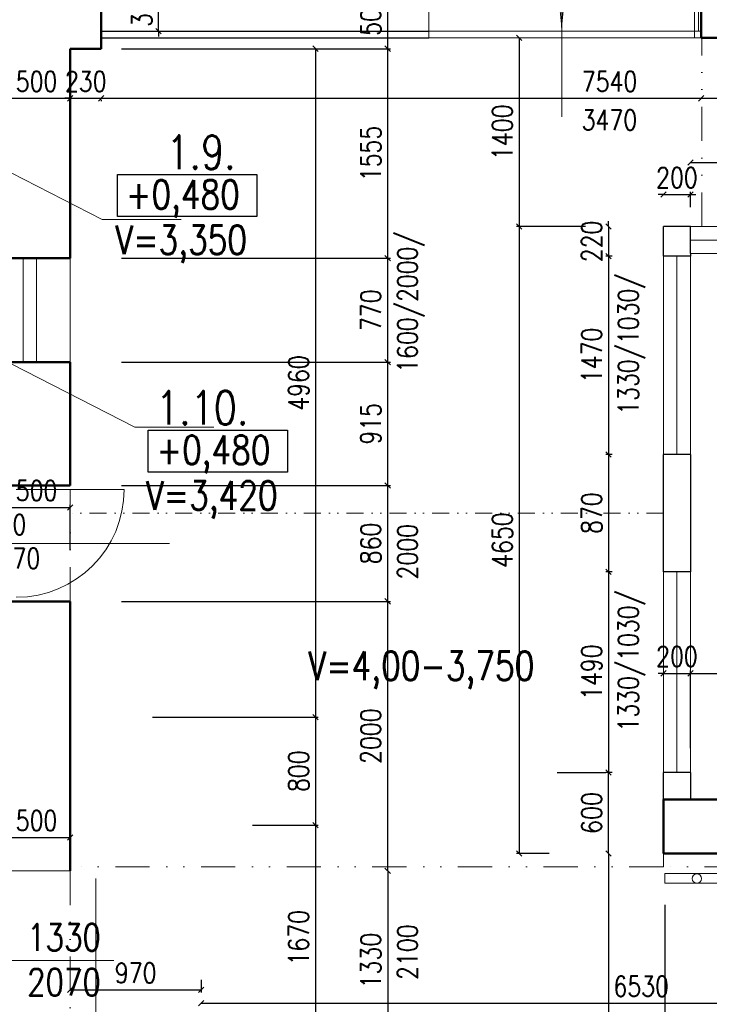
# Model space of a CAD drawing. Header units: millimetres. Extents: x -238874 to 551972, y -298952 to 658415.
# Tile 108 of 256: x 27193 to 32308, y 83351 to 90655. Entities that reach past the tile are written whole.
import ezdxf

# ---------------------------------------------------------------- set-up
doc = ezdxf.new("R2010")
doc.units = ezdxf.units.MM
doc.header["$LTSCALE"] = 20
doc.linetypes.add('DIVIDE', pattern=[31.75, 12.7, -6.35, 0, -6.35, 0, -6.35])
doc.linetypes.add('DIVIDE2', pattern=[15.875, 6.35, -3.175, 0, -3.175, 0, -3.175])
for name, color, linetype in [('ALP', 141, 'Continuous'), ('CZ', 255, 'Continuous'), ('KOTY', 8, 'Continuous'), ('ZDP', 50, 'Continuous')]:
    doc.layers.add(name, color=color, linetype=linetype)
doc.layers.add('NOSNÉ', color=8, linetype='Continuous', lineweight=50)
doc.layers.add('PRUCHODY', color=7, linetype='Continuous', lineweight=18)
doc.styles.add('SIMPLEX', font='SIMPLEX.shx', dxfattribs={"width": 0.8, "bigfont": 'CAD13.shx'})
doc.styles.get("Standard").update_dxf_attribs({"font": 'simplex.shx', "width": 0.8})
doc.dimstyles.new('CKA', dxfattribs={"dimtxt": 200, "dimasz": 40, "dimexe": 20, "dimexo": 0.2, "dimgap": 50, "dimtad": 1, "dimdec": 0, "dimrnd": 1, "dimzin": 0, "dimdsep": 46, "dimtxsty": 'Standard', "dimblk1": 'OBLIQUE', "dimblk2": 'OBLIQUE', "dimsah": 1, "dimcen": 0.09, "dimclrd": 253, "dimclre": 253, "dimclrt": 253, "dimadec": 0, "dimazin": 0, "dimtfac": 1, "dimtdec": 0, "dimtix": 1, "dimtmove": 2, "dimatfit": 3, "dimfxl": 1, "dimtolj": 1, "dimtzin": 0, "dimarcsym": 0})

# ---------------------------------------------------------------- blocks, each defined once
blk = doc.blocks.new('_OBLIQUE')
at = {"color": 0, "linetype": 'ByBlock'}
blk.add_line((-0.5, -0.5), (0.5, 0.5), dxfattribs=at)
blk = doc.blocks.new('*D347')
at = {"layer": 'DEFPOINTS', "color": 0, "transparency": 16777216}
for p in [(32248, 91502.9), (27798, 90940), (32248, 90570)]:
    blk.add_point(p, dxfattribs=at)
at = {"layer": 'KOTY', "lineweight": -2, "transparency": 16777216}
for p, q in [((27798, 91502.9), (32248, 91502.9)), ((32248, 90950.8), (32248, 91522.9))]:
    blk.add_line(p, q, dxfattribs=at)
at = {"layer": 'KOTY', "lineweight": -2, "transparency": 16777216, "xscale": 40, "yscale": 40, "zscale": 40, "rotation": 180}
blk.add_blockref('_OBLIQUE', (27798, 91502.9), dxfattribs=at)
at = {"layer": 'KOTY', "lineweight": -2, "transparency": 16777216, "xscale": 40, "yscale": 40, "zscale": 40}
blk.add_blockref('_OBLIQUE', (32248, 91502.9), dxfattribs=at)
at = {"layer": 'KOTY', "transparency": 16777216, "insert": (29519.1, 91627.9), "char_height": 150, "attachment_point": 5, "style": 'SIMPLEX'}
blk.add_mtext('\\A1;4450', dxfattribs=at)
blk = doc.blocks.new('*D355')
at = {"layer": 'DEFPOINTS', "color": 0, "transparency": 16777216}
for p in [(28538, 83913.7), (35068, 83603.7), (35068, 83358.8)]:
    blk.add_point(p, dxfattribs=at)
at = {"layer": 'KOTY', "lineweight": -2, "transparency": 16777216}
for p, q in [((28538, 83358.8), (35068, 83358.8)), ((35068, 83223), (35068, 83338.8))]:
    blk.add_line(p, q, dxfattribs=at)
at = {"layer": 'KOTY', "lineweight": -2, "transparency": 16777216, "xscale": 40, "yscale": 40, "zscale": 40, "rotation": 180}
blk.add_blockref('_OBLIQUE', (28538, 83358.8), dxfattribs=at)
at = {"layer": 'KOTY', "lineweight": -2, "transparency": 16777216, "xscale": 40, "yscale": 40, "zscale": 40}
blk.add_blockref('_OBLIQUE', (35068, 83358.8), dxfattribs=at)
at = {"layer": 'KOTY', "transparency": 16777216, "insert": (31803, 83483.8), "char_height": 150, "attachment_point": 5, "style": 'SIMPLEX'}
blk.add_mtext('\\A1;6530', dxfattribs=at)
blk = doc.blocks.new('*D358')
at = {"layer": 'DEFPOINTS', "color": 0, "transparency": 16777216}
for p in [(35338, 90520), (27798, 90440), (35338, 90071.7)]:
    blk.add_point(p, dxfattribs=at)
at = {"layer": 'KOTY', "lineweight": -2, "transparency": 16777216}
for p, q in [((35338, 90139.3), (35338, 90051.7)), ((27798, 90071.7), (35338, 90071.7))]:
    blk.add_line(p, q, dxfattribs=at)
at = {"layer": 'KOTY', "lineweight": -2, "transparency": 16777216, "xscale": 40, "yscale": 40, "zscale": 40, "rotation": 180}
blk.add_blockref('_OBLIQUE', (27798, 90071.7), dxfattribs=at)
at = {"layer": 'KOTY', "lineweight": -2, "transparency": 16777216, "xscale": 40, "yscale": 40, "zscale": 40}
blk.add_blockref('_OBLIQUE', (35338, 90071.7), dxfattribs=at)
at = {"layer": 'KOTY', "transparency": 16777216, "insert": (31568, 90196.7), "char_height": 150, "attachment_point": 5, "style": 'SIMPLEX'}
blk.add_mtext('\\A1;7540', dxfattribs=at)
blk = doc.blocks.new('*D359')
at = {"layer": 'DEFPOINTS', "color": 0, "transparency": 16777216}
for p in [(27568, 90440), (29922.3, 90440), (27568, 88885)]:
    blk.add_point(p, dxfattribs=at)
at = {"layer": 'KOTY', "lineweight": -2, "transparency": 16777216}
for p, q in [((27948.7, 90440), (29942.3, 90440)), ((29922.3, 88885), (29922.3, 90440))]:
    blk.add_line(p, q, dxfattribs=at)
at = {"layer": 'KOTY', "lineweight": -2, "transparency": 16777216, "xscale": 40, "yscale": 40, "zscale": 40}
for p, rotation in [((29922.3, 90440), 90), ((29922.3, 88885), 270)]:
    blk.add_blockref('_OBLIQUE', p, dxfattribs=dict(at, rotation=rotation))
at = {"layer": 'KOTY', "transparency": 16777216, "insert": (29797.3, 89662.5), "char_height": 150, "attachment_point": 5, "rotation": 90, "style": 'SIMPLEX'}
blk.add_mtext('\\A1;1555', dxfattribs=at)
blk = doc.blocks.new('*D360')
at = {"layer": 'DEFPOINTS', "color": 0, "transparency": 16777216}
for p in [(27798, 90440), (27798, 85480), (29387.3, 85480)]:
    blk.add_point(p, dxfattribs=at)
at = {"layer": 'KOTY', "lineweight": -2, "transparency": 16777216}
for p, q in [((29387.3, 90440), (29387.3, 85480)), ((28178.7, 85480), (29407.3, 85480))]:
    blk.add_line(p, q, dxfattribs=at)
at = {"layer": 'KOTY', "lineweight": -2, "transparency": 16777216, "xscale": 40, "yscale": 40, "zscale": 40}
for p, rotation in [((29387.3, 90440), 90), ((29387.3, 85480), 270)]:
    blk.add_blockref('_OBLIQUE', p, dxfattribs=dict(at, rotation=rotation))
at = {"layer": 'KOTY', "transparency": 16777216, "insert": (29262.3, 87960), "char_height": 150, "attachment_point": 5, "rotation": 90, "style": 'SIMPLEX'}
blk.add_mtext('\\A1;4960', dxfattribs=at)
blk = doc.blocks.new('*D366')
at = {"layer": 'DEFPOINTS', "color": 0, "transparency": 16777216}
for p in [(27568, 90440), (27798, 90440), (27798, 90071.7)]:
    blk.add_point(p, dxfattribs=at)
at = {"layer": 'KOTY', "lineweight": -2, "transparency": 16777216}
for p, q in [((27568, 90071.7), (27528, 90071.7)), ((27568, 90071.7), (27798, 90071.7)), ((27798, 90071.7), (27838, 90071.7)), ((27798, 90059.3), (27798, 90051.7))]:
    blk.add_line(p, q, dxfattribs=at)
at = {"layer": 'KOTY', "lineweight": -2, "transparency": 16777216, "xscale": 40, "yscale": 40, "zscale": 40}
blk.add_blockref('_OBLIQUE', (27568, 90071.7), dxfattribs=at)
at = {"layer": 'KOTY', "lineweight": -2, "transparency": 16777216, "xscale": 40, "yscale": 40, "zscale": 40, "rotation": 180}
blk.add_blockref('_OBLIQUE', (27798, 90071.7), dxfattribs=at)
at = {"layer": 'KOTY', "transparency": 16777216, "insert": (27683, 90196.7), "char_height": 150, "attachment_point": 5, "style": 'SIMPLEX'}
blk.add_mtext('\\A1;230', dxfattribs=at)
blk = doc.blocks.new('*D367')
at = {"layer": 'DEFPOINTS', "color": 0, "transparency": 16777216}
for p in [(27068, 90600), (27568, 90440), (27568, 90071.7)]:
    blk.add_point(p, dxfattribs=at)
at = {"layer": 'KOTY', "lineweight": -2, "transparency": 16777216}
for p, q in [((27068, 90071.7), (27568, 90071.7)), ((27568, 90059.3), (27568, 90051.7))]:
    blk.add_line(p, q, dxfattribs=at)
at = {"layer": 'KOTY', "lineweight": -2, "transparency": 16777216, "xscale": 40, "yscale": 40, "zscale": 40, "rotation": 180}
blk.add_blockref('_OBLIQUE', (27068, 90071.7), dxfattribs=at)
at = {"layer": 'KOTY', "lineweight": -2, "transparency": 16777216, "xscale": 40, "yscale": 40, "zscale": 40}
blk.add_blockref('_OBLIQUE', (27568, 90071.7), dxfattribs=at)
at = {"layer": 'KOTY', "transparency": 16777216, "insert": (27318, 90196.7), "char_height": 150, "attachment_point": 5, "style": 'SIMPLEX'}
blk.add_mtext('\\A1;500', dxfattribs=at)
blk = doc.blocks.new('*D542')
at = {"layer": 'DEFPOINTS', "color": 0, "transparency": 16777216}
for p in [(27568, 84340), (27568, 83010), (29922.3, 83010)]:
    blk.add_point(p, dxfattribs=at)
at = {"layer": 'KOTY', "lineweight": -2, "transparency": 16777216}
for p, q in [((29922.3, 84340), (29922.3, 83010)), ((27948.7, 83010), (29942.3, 83010))]:
    blk.add_line(p, q, dxfattribs=at)
at = {"layer": 'KOTY', "lineweight": -2, "transparency": 16777216, "xscale": 40, "yscale": 40, "zscale": 40}
for p, rotation in [((29922.3, 84340), 90), ((29922.3, 83010), 270)]:
    blk.add_blockref('_OBLIQUE', p, dxfattribs=dict(at, rotation=rotation))
at = {"layer": 'KOTY', "transparency": 16777216, "insert": (29797.3, 83675), "char_height": 150, "attachment_point": 5, "rotation": 90, "style": 'SIMPLEX'}
blk.add_mtext('\\A1;1330', dxfattribs=at)
blk = doc.blocks.new('*D543')
at = {"layer": 'DEFPOINTS', "color": 0, "transparency": 16777216}
for p in [(27568, 86340), (29922.3, 86340), (27568, 84340)]:
    blk.add_point(p, dxfattribs=at)
at = {"layer": 'KOTY', "lineweight": -2, "transparency": 16777216}
for p, q in [((27948.7, 86340), (29942.3, 86340)), ((29922.3, 84340), (29922.3, 86340))]:
    blk.add_line(p, q, dxfattribs=at)
at = {"layer": 'KOTY', "lineweight": -2, "transparency": 16777216, "xscale": 40, "yscale": 40, "zscale": 40}
for p, rotation in [((29922.3, 86340), 90), ((29922.3, 84340), 270)]:
    blk.add_blockref('_OBLIQUE', p, dxfattribs=dict(at, rotation=rotation))
at = {"layer": 'KOTY', "transparency": 16777216, "insert": (29797.3, 85340), "char_height": 150, "attachment_point": 5, "rotation": 90, "style": 'SIMPLEX'}
blk.add_mtext('\\A1;2000', dxfattribs=at)
blk = doc.blocks.new('*D544')
at = {"layer": 'DEFPOINTS', "color": 0, "transparency": 16777216}
for p in [(28538, 84680), (28538, 83010), (29387.3, 83010)]:
    blk.add_point(p, dxfattribs=at)
at = {"layer": 'KOTY', "lineweight": -2, "transparency": 16777216}
for p, q in [((29387.3, 84680), (29387.3, 83010)), ((28918.7, 83010), (29407.3, 83010))]:
    blk.add_line(p, q, dxfattribs=at)
at = {"layer": 'KOTY', "lineweight": -2, "transparency": 16777216, "xscale": 40, "yscale": 40, "zscale": 40}
for p, rotation in [((29387.3, 84680), 90), ((29387.3, 83010), 270)]:
    blk.add_blockref('_OBLIQUE', p, dxfattribs=dict(at, rotation=rotation))
at = {"layer": 'KOTY', "transparency": 16777216, "insert": (29262.3, 83845), "char_height": 150, "attachment_point": 5, "rotation": 90, "style": 'SIMPLEX'}
blk.add_mtext('\\A1;1670', dxfattribs=at)
blk = doc.blocks.new('*D575')
at = {"layer": 'DEFPOINTS', "color": 0, "transparency": 16777216}
for p in [(27568, 83913.7), (28538, 83913.7), (28538, 83458.8)]:
    blk.add_point(p, dxfattribs=at)
at = {"layer": 'KOTY', "lineweight": -2, "transparency": 16777216}
for p, q in [((28538, 83533), (28538, 83438.8)), ((27568, 83458.8), (28538, 83458.8))]:
    blk.add_line(p, q, dxfattribs=at)
at = {"layer": 'KOTY', "lineweight": -2, "transparency": 16777216, "xscale": 40, "yscale": 40, "zscale": 40, "rotation": 180}
blk.add_blockref('_OBLIQUE', (27568, 83458.8), dxfattribs=at)
at = {"layer": 'KOTY', "lineweight": -2, "transparency": 16777216, "xscale": 40, "yscale": 40, "zscale": 40}
blk.add_blockref('_OBLIQUE', (28538, 83458.8), dxfattribs=at)
at = {"layer": 'KOTY', "transparency": 16777216, "insert": (28053, 83583.8), "char_height": 150, "attachment_point": 5, "style": 'SIMPLEX'}
blk.add_mtext('\\A1;970', dxfattribs=at)
blk = doc.blocks.new('*D599')
at = {"layer": 'DEFPOINTS', "color": 0, "transparency": 16777216}
for p in [(27568, 88885), (29922.3, 88885), (27568, 88115)]:
    blk.add_point(p, dxfattribs=at)
at = {"layer": 'KOTY', "lineweight": -2, "transparency": 16777216}
for p, q in [((27948.7, 88885), (29942.3, 88885)), ((29922.3, 88115), (29922.3, 88885))]:
    blk.add_line(p, q, dxfattribs=at)
at = {"layer": 'KOTY', "lineweight": -2, "transparency": 16777216, "xscale": 40, "yscale": 40, "zscale": 40}
for p, rotation in [((29922.3, 88885), 90), ((29922.3, 88115), 270)]:
    blk.add_blockref('_OBLIQUE', p, dxfattribs=dict(at, rotation=rotation))
at = {"layer": 'KOTY', "transparency": 16777216, "insert": (29797.3, 88500), "char_height": 150, "attachment_point": 5, "rotation": 90, "style": 'SIMPLEX'}
blk.add_mtext('\\A1;770', dxfattribs=at)
blk = doc.blocks.new('*D600')
at = {"layer": 'DEFPOINTS', "color": 0, "transparency": 16777216}
for p in [(27568, 88115), (29922.3, 88115), (27568, 87200)]:
    blk.add_point(p, dxfattribs=at)
at = {"layer": 'KOTY', "lineweight": -2, "transparency": 16777216}
for p, q in [((27948.7, 88115), (29942.3, 88115)), ((29922.3, 87200), (29922.3, 88115))]:
    blk.add_line(p, q, dxfattribs=at)
at = {"layer": 'KOTY', "lineweight": -2, "transparency": 16777216, "xscale": 40, "yscale": 40, "zscale": 40}
for p, rotation in [((29922.3, 88115), 90), ((29922.3, 87200), 270)]:
    blk.add_blockref('_OBLIQUE', p, dxfattribs=dict(at, rotation=rotation))
at = {"layer": 'KOTY', "transparency": 16777216, "insert": (29797.3, 87657.5), "char_height": 150, "attachment_point": 5, "rotation": 90, "style": 'SIMPLEX'}
blk.add_mtext('\\A1;915', dxfattribs=at)
blk = doc.blocks.new('*D601')
at = {"layer": 'DEFPOINTS', "color": 0, "transparency": 16777216}
for p in [(27568, 87200), (29922.3, 87200), (27568, 86340)]:
    blk.add_point(p, dxfattribs=at)
at = {"layer": 'KOTY', "lineweight": -2, "transparency": 16777216}
for p, q in [((27948.7, 87200), (29942.3, 87200)), ((29922.3, 86340), (29922.3, 87200))]:
    blk.add_line(p, q, dxfattribs=at)
at = {"layer": 'KOTY', "lineweight": -2, "transparency": 16777216, "xscale": 40, "yscale": 40, "zscale": 40}
for p, rotation in [((29922.3, 87200), 90), ((29922.3, 86340), 270)]:
    blk.add_blockref('_OBLIQUE', p, dxfattribs=dict(at, rotation=rotation))
at = {"layer": 'KOTY', "transparency": 16777216, "insert": (29797.3, 86770), "char_height": 150, "attachment_point": 5, "rotation": 90, "style": 'SIMPLEX'}
blk.add_mtext('\\A1;860', dxfattribs=at)
blk = doc.blocks.new('*D602')
at = {"layer": 'DEFPOINTS', "color": 0, "transparency": 16777216}
for p in [(27798, 85480), (28538, 84680), (29387.3, 84680)]:
    blk.add_point(p, dxfattribs=at)
at = {"layer": 'KOTY', "lineweight": -2, "transparency": 16777216}
for p, q in [((29387.3, 85480), (29387.3, 84680)), ((28918.7, 84680), (29407.3, 84680))]:
    blk.add_line(p, q, dxfattribs=at)
at = {"layer": 'KOTY', "lineweight": -2, "transparency": 16777216, "xscale": 40, "yscale": 40, "zscale": 40}
for p, rotation in [((29387.3, 85480), 90), ((29387.3, 84680), 270)]:
    blk.add_blockref('_OBLIQUE', p, dxfattribs=dict(at, rotation=rotation))
at = {"layer": 'KOTY', "transparency": 16777216, "insert": (29262.3, 85080), "char_height": 150, "attachment_point": 5, "rotation": 90, "style": 'SIMPLEX'}
blk.add_mtext('\\A1;800', dxfattribs=at)
blk = doc.blocks.new('*D610')
at = {"layer": 'DEFPOINTS', "color": 0, "transparency": 16777216}
for p in [(27068, 86193.9), (27568, 85043.9), (27568, 84589)]:
    blk.add_point(p, dxfattribs=at)
at = {"layer": 'KOTY', "lineweight": -2, "transparency": 16777216}
for p, q in [((27568, 84663.1), (27568, 84569)), ((27068, 84589), (27568, 84589))]:
    blk.add_line(p, q, dxfattribs=at)
at = {"layer": 'KOTY', "lineweight": -2, "transparency": 16777216, "xscale": 40, "yscale": 40, "zscale": 40, "rotation": 180}
blk.add_blockref('_OBLIQUE', (27068, 84589), dxfattribs=at)
at = {"layer": 'KOTY', "lineweight": -2, "transparency": 16777216, "xscale": 40, "yscale": 40, "zscale": 40}
blk.add_blockref('_OBLIQUE', (27568, 84589), dxfattribs=at)
at = {"layer": 'KOTY', "transparency": 16777216, "insert": (27318, 84714), "char_height": 150, "attachment_point": 5, "style": 'SIMPLEX'}
blk.add_mtext('\\A1;500', dxfattribs=at)
blk = doc.blocks.new('*D611')
at = {"layer": 'DEFPOINTS', "color": 0, "transparency": 16777216}
for p in [(27568, 87037.1), (27568, 86340), (27068, 86020)]:
    blk.add_point(p, dxfattribs=at)
at = {"layer": 'KOTY', "lineweight": -2, "transparency": 16777216}
for p, q in [((27068, 87037.1), (27568, 87037.1)), ((27568, 86720.8), (27568, 87057.1))]:
    blk.add_line(p, q, dxfattribs=at)
at = {"layer": 'KOTY', "lineweight": -2, "transparency": 16777216, "xscale": 40, "yscale": 40, "zscale": 40, "rotation": 180}
blk.add_blockref('_OBLIQUE', (27068, 87037.1), dxfattribs=at)
at = {"layer": 'KOTY', "lineweight": -2, "transparency": 16777216, "xscale": 40, "yscale": 40, "zscale": 40}
blk.add_blockref('_OBLIQUE', (27568, 87037.1), dxfattribs=at)
at = {"layer": 'KOTY', "transparency": 16777216, "insert": (27318, 87162.1), "char_height": 150, "attachment_point": 5, "style": 'SIMPLEX'}
blk.add_mtext('\\A1;500', dxfattribs=at)
blk = doc.blocks.new('*D642')
at = {"layer": 'DEFPOINTS', "color": 0, "transparency": 16777216}
for p in [(27798, 90940), (28223.5, 90940), (27798, 90570)]:
    blk.add_point(p, dxfattribs=at)
at = {"layer": 'KOTY', "lineweight": -2, "transparency": 16777216}
for p, q in [((28178.7, 90940), (28243.5, 90940)), ((28223.5, 90940), (28223.5, 90980)), ((28223.5, 90570), (28223.5, 90940)), ((28223.5, 90570), (28223.5, 90530))]:
    blk.add_line(p, q, dxfattribs=at)
at = {"layer": 'KOTY', "lineweight": -2, "transparency": 16777216, "xscale": 40, "yscale": 40, "zscale": 40}
for p, rotation in [((28223.5, 90940), 270), ((28223.5, 90570), 90)]:
    blk.add_blockref('_OBLIQUE', p, dxfattribs=dict(at, rotation=rotation))
at = {"layer": 'KOTY', "transparency": 16777216, "insert": (28098.5, 90755), "char_height": 150, "attachment_point": 5, "rotation": 90, "style": 'SIMPLEX'}
blk.add_mtext('\\A1;370', dxfattribs=at)
blk = doc.blocks.new('*D644')
at = {"layer": 'DEFPOINTS', "color": 0, "transparency": 16777216}
for p in [(27798, 90940), (29922.3, 90940), (27568, 90440)]:
    blk.add_point(p, dxfattribs=at)
at = {"layer": 'KOTY', "lineweight": -2, "transparency": 16777216}
for p, q in [((28178.7, 90940), (29942.3, 90940)), ((29922.3, 90440), (29922.3, 90940))]:
    blk.add_line(p, q, dxfattribs=at)
at = {"layer": 'KOTY', "lineweight": -2, "transparency": 16777216, "xscale": 40, "yscale": 40, "zscale": 40}
for p, rotation in [((29922.3, 90940), 90), ((29922.3, 90440), 270)]:
    blk.add_blockref('_OBLIQUE', p, dxfattribs=dict(at, rotation=rotation))
at = {"layer": 'KOTY', "transparency": 16777216, "insert": (29797.3, 90690), "char_height": 150, "attachment_point": 5, "rotation": 90, "style": 'SIMPLEX'}
blk.add_mtext('\\A1;500', dxfattribs=at)
blk = doc.blocks.new('*D670')
at = {"layer": 'DEFPOINTS', "color": 0, "transparency": 16777216}
for p in [(31771.5, 90520), (30897.8, 89120), (31771.5, 89120)]:
    blk.add_point(p, dxfattribs=at)
at = {"layer": 'KOTY', "lineweight": -2, "transparency": 16777216}
for p, q in [((30897.8, 90520), (30897.8, 89120)), ((31390.7, 89120), (30877.8, 89120))]:
    blk.add_line(p, q, dxfattribs=at)
at = {"layer": 'KOTY', "lineweight": -2, "transparency": 16777216, "xscale": 40, "yscale": 40, "zscale": 40}
for p, rotation in [((30897.8, 90520), 90), ((30897.8, 89120), 270)]:
    blk.add_blockref('_OBLIQUE', p, dxfattribs=dict(at, rotation=rotation))
at = {"layer": 'KOTY', "transparency": 16777216, "insert": (30772.8, 89820), "char_height": 150, "attachment_point": 5, "rotation": 90, "style": 'SIMPLEX'}
blk.add_mtext('\\A1;1400', dxfattribs=at)
blk = doc.blocks.new('*D675')
at = {"layer": 'DEFPOINTS', "color": 0, "transparency": 16777216}
for p in [(32248, 90520), (35338, 90520), (35338, 90071.7)]:
    blk.add_point(p, dxfattribs=at)
at = {"layer": 'KOTY', "lineweight": -2, "transparency": 16777216}
for p, q in [((35338, 90139.3), (35338, 90051.7)), ((32248, 90071.7), (35338, 90071.7))]:
    blk.add_line(p, q, dxfattribs=at)
at = {"layer": 'KOTY', "lineweight": -2, "transparency": 16777216, "xscale": 40, "yscale": 40, "zscale": 40, "rotation": 180}
blk.add_blockref('_OBLIQUE', (32248, 90071.7), dxfattribs=at)
at = {"layer": 'KOTY', "lineweight": -2, "transparency": 16777216, "xscale": 40, "yscale": 40, "zscale": 40}
blk.add_blockref('_OBLIQUE', (35338, 90071.7), dxfattribs=at)
at = {"layer": 'KOTY', "transparency": 16777216, "insert": (33793, 90196.7), "char_height": 150, "attachment_point": 5, "style": 'SIMPLEX'}
blk.add_mtext('\\A1;3090', dxfattribs=at)
blk = doc.blocks.new('*D927')
at = {"layer": 'DEFPOINTS', "color": 0, "transparency": 16777216}
for p in [(31978, 84470), (31560.3, 75970), (31978, 75970)]:
    blk.add_point(p, dxfattribs=at)
at = {"layer": 'KOTY', "lineweight": -2, "transparency": 16777216}
for p, q in [((31560.3, 84470), (31560.3, 75970)), ((31597.2, 75970), (31540.3, 75970))]:
    blk.add_line(p, q, dxfattribs=at)
at = {"layer": 'KOTY', "lineweight": -2, "transparency": 16777216, "xscale": 40, "yscale": 40, "zscale": 40}
for p, rotation in [((31560.3, 84470), 90), ((31560.3, 75970), 270)]:
    blk.add_blockref('_OBLIQUE', p, dxfattribs=dict(at, rotation=rotation))
at = {"layer": 'KOTY', "transparency": 16777216, "insert": (31435.3, 80220), "char_height": 150, "attachment_point": 5, "rotation": 90, "style": 'SIMPLEX'}
blk.add_mtext('\\A1;8500', dxfattribs=at)
blk = doc.blocks.new('*D966')
at = {"layer": 'DEFPOINTS', "color": 0, "transparency": 16777216}
for p in [(31978, 84470), (35068, 84370), (31978, 82612.7)]:
    blk.add_point(p, dxfattribs=at)
at = {"layer": 'KOTY', "lineweight": -2, "transparency": 16777216}
for p, q in [((31978, 84089.3), (31978, 82592.7)), ((35068, 82612.7), (31978, 82612.7))]:
    blk.add_line(p, q, dxfattribs=at)
at = {"layer": 'KOTY', "lineweight": -2, "transparency": 16777216, "xscale": 40, "yscale": 40, "zscale": 40, "rotation": 180}
blk.add_blockref('_OBLIQUE', (31978, 82612.7), dxfattribs=at)
at = {"layer": 'KOTY', "lineweight": -2, "transparency": 16777216, "xscale": 40, "yscale": 40, "zscale": 40}
blk.add_blockref('_OBLIQUE', (35068, 82612.7), dxfattribs=at)
at = {"layer": 'KOTY', "transparency": 16777216, "insert": (33523, 82737.7), "char_height": 150, "attachment_point": 5, "style": 'SIMPLEX'}
blk.add_mtext('\\A1;3090', dxfattribs=at)
blk = doc.blocks.new('*D985')
at = {"layer": 'DEFPOINTS', "color": 0, "transparency": 16777216}
for p in [(31560.3, 85070), (31560.3, 85070), (31560.3, 84470)]:
    blk.add_point(p, dxfattribs=at)
at = {"layer": 'KOTY', "lineweight": -2, "transparency": 16777216}
for p, q in [((31179.5, 85070), (31540.3, 85070)), ((31560.3, 84470), (31560.3, 85070))]:
    blk.add_line(p, q, dxfattribs=at)
at = {"layer": 'KOTY', "lineweight": -2, "transparency": 16777216, "xscale": 40, "yscale": 40, "zscale": 40}
for p, rotation in [((31560.3, 85070), 90), ((31560.3, 84470), 270)]:
    blk.add_blockref('_OBLIQUE', p, dxfattribs=dict(at, rotation=rotation))
at = {"layer": 'KOTY', "transparency": 16777216, "insert": (31435.3, 84770), "char_height": 150, "attachment_point": 5, "rotation": 90, "style": 'SIMPLEX'}
blk.add_mtext('\\A1;600', dxfattribs=at)
blk = doc.blocks.new('*D986')
at = {"layer": 'DEFPOINTS', "color": 0, "transparency": 16777216}
for p in [(32168, 89358.1), (31968, 88883), (32168, 88883)]:
    blk.add_point(p, dxfattribs=at)
at = {"layer": 'KOTY', "lineweight": -2, "transparency": 16777216}
for p, q in [((31968, 89358.1), (31928, 89358.1)), ((31968, 89358.1), (32168, 89358.1)), ((32168, 89263.8), (32168, 89378.1)), ((32168, 89358.1), (32208, 89358.1))]:
    blk.add_line(p, q, dxfattribs=at)
at = {"layer": 'KOTY', "lineweight": -2, "transparency": 16777216, "xscale": 40, "yscale": 40, "zscale": 40}
blk.add_blockref('_OBLIQUE', (31968, 89358.1), dxfattribs=at)
at = {"layer": 'KOTY', "lineweight": -2, "transparency": 16777216, "xscale": 40, "yscale": 40, "zscale": 40, "rotation": 180}
blk.add_blockref('_OBLIQUE', (32168, 89358.1), dxfattribs=at)
at = {"layer": 'KOTY', "transparency": 16777216, "insert": (32068, 89483.1), "char_height": 150, "attachment_point": 5, "style": 'SIMPLEX'}
blk.add_mtext('\\A1;200', dxfattribs=at)
blk = doc.blocks.new('*D987')
at = {"layer": 'DEFPOINTS', "color": 0, "transparency": 16777216}
for p in [(31968, 86560), (31560.3, 85070), (31968, 85070)]:
    blk.add_point(p, dxfattribs=at)
at = {"layer": 'KOTY', "lineweight": -2, "transparency": 16777216}
for p, q in [((31560.3, 86560), (31560.3, 85070)), ((31587.2, 85070), (31540.3, 85070))]:
    blk.add_line(p, q, dxfattribs=at)
at = {"layer": 'KOTY', "lineweight": -2, "transparency": 16777216, "xscale": 40, "yscale": 40, "zscale": 40}
for p, rotation in [((31560.3, 86560), 90), ((31560.3, 85070), 270)]:
    blk.add_blockref('_OBLIQUE', p, dxfattribs=dict(at, rotation=rotation))
at = {"layer": 'KOTY', "transparency": 16777216, "insert": (31435.3, 85815), "char_height": 150, "attachment_point": 5, "rotation": 90, "style": 'SIMPLEX'}
blk.add_mtext('\\A1;1490', dxfattribs=at)
blk = doc.blocks.new('*D988')
at = {"layer": 'DEFPOINTS', "color": 0, "transparency": 16777216}
for p in [(31968, 87430), (31560.3, 86560), (31968, 86560)]:
    blk.add_point(p, dxfattribs=at)
at = {"layer": 'KOTY', "lineweight": -2, "transparency": 16777216}
for p, q in [((31560.3, 87430), (31560.3, 86560)), ((31587.2, 86560), (31540.3, 86560))]:
    blk.add_line(p, q, dxfattribs=at)
at = {"layer": 'KOTY', "lineweight": -2, "transparency": 16777216, "xscale": 40, "yscale": 40, "zscale": 40}
for p, rotation in [((31560.3, 87430), 90), ((31560.3, 86560), 270)]:
    blk.add_blockref('_OBLIQUE', p, dxfattribs=dict(at, rotation=rotation))
at = {"layer": 'KOTY', "transparency": 16777216, "insert": (31435.3, 86995), "char_height": 150, "attachment_point": 5, "rotation": 90, "style": 'SIMPLEX'}
blk.add_mtext('\\A1;870', dxfattribs=at)
blk = doc.blocks.new('*D989')
at = {"layer": 'DEFPOINTS', "color": 0, "transparency": 16777216}
for p in [(31968, 88900), (31560.3, 87430), (31968, 87430)]:
    blk.add_point(p, dxfattribs=at)
at = {"layer": 'KOTY', "lineweight": -2, "transparency": 16777216}
for p, q in [((31560.3, 88900), (31560.3, 87430)), ((31587.2, 87430), (31540.3, 87430))]:
    blk.add_line(p, q, dxfattribs=at)
at = {"layer": 'KOTY', "lineweight": -2, "transparency": 16777216, "xscale": 40, "yscale": 40, "zscale": 40}
for p, rotation in [((31560.3, 88900), 90), ((31560.3, 87430), 270)]:
    blk.add_blockref('_OBLIQUE', p, dxfattribs=dict(at, rotation=rotation))
at = {"layer": 'KOTY', "transparency": 16777216, "insert": (31435.3, 88165), "char_height": 150, "attachment_point": 5, "rotation": 90, "style": 'SIMPLEX'}
blk.add_mtext('\\A1;1470', dxfattribs=at)
blk = doc.blocks.new('*D990')
at = {"layer": 'DEFPOINTS', "color": 0, "transparency": 16777216}
for p in [(31968, 89120), (31560.3, 88900), (31968, 88900)]:
    blk.add_point(p, dxfattribs=at)
at = {"layer": 'KOTY', "lineweight": -2, "transparency": 16777216}
for p, q in [((31560.3, 89120), (31560.3, 89160)), ((31560.3, 89120), (31560.3, 88900)), ((31587.2, 88900), (31540.3, 88900)), ((31560.3, 88900), (31560.3, 88860))]:
    blk.add_line(p, q, dxfattribs=at)
at = {"layer": 'KOTY', "lineweight": -2, "transparency": 16777216, "xscale": 40, "yscale": 40, "zscale": 40}
for p, rotation in [((31560.3, 89120), 270), ((31560.3, 88900), 90)]:
    blk.add_blockref('_OBLIQUE', p, dxfattribs=dict(at, rotation=rotation))
at = {"layer": 'KOTY', "transparency": 16777216, "insert": (31435.3, 89010), "char_height": 150, "attachment_point": 5, "rotation": 90, "style": 'SIMPLEX'}
blk.add_mtext('\\A1;220', dxfattribs=at)
blk = doc.blocks.new('*D991')
at = {"layer": 'DEFPOINTS', "color": 0, "transparency": 16777216}
for p in [(31771.5, 89120), (30897.8, 84470), (31501.5, 84470)]:
    blk.add_point(p, dxfattribs=at)
at = {"layer": 'KOTY', "lineweight": -2, "transparency": 16777216}
for p, q in [((30897.8, 89120), (30897.8, 84470)), ((31120.7, 84470), (30877.8, 84470))]:
    blk.add_line(p, q, dxfattribs=at)
at = {"layer": 'KOTY', "lineweight": -2, "transparency": 16777216, "xscale": 40, "yscale": 40, "zscale": 40}
for p, rotation in [((30897.8, 89120), 90), ((30897.8, 84470), 270)]:
    blk.add_blockref('_OBLIQUE', p, dxfattribs=dict(at, rotation=rotation))
at = {"layer": 'KOTY', "transparency": 16777216, "insert": (30772.8, 86795), "char_height": 150, "attachment_point": 5, "rotation": 90, "style": 'SIMPLEX'}
blk.add_mtext('\\A1;4650', dxfattribs=at)
blk = doc.blocks.new('*D992')
at = {"layer": 'DEFPOINTS', "color": 0, "transparency": 16777216}
for p in [(32168, 85805.9), (31968, 84870), (32168, 84870)]:
    blk.add_point(p, dxfattribs=at)
at = {"layer": 'KOTY', "lineweight": -2, "transparency": 16777216}
for p, q in [((32168, 85250.8), (32168, 85825.9)), ((31968, 85805.9), (31928, 85805.9)), ((31968, 85805.9), (32168, 85805.9)), ((32168, 85805.9), (32208, 85805.9))]:
    blk.add_line(p, q, dxfattribs=at)
at = {"layer": 'KOTY', "lineweight": -2, "transparency": 16777216, "xscale": 40, "yscale": 40, "zscale": 40}
blk.add_blockref('_OBLIQUE', (31968, 85805.9), dxfattribs=at)
at = {"layer": 'KOTY', "lineweight": -2, "transparency": 16777216, "xscale": 40, "yscale": 40, "zscale": 40, "rotation": 180}
blk.add_blockref('_OBLIQUE', (32168, 85805.9), dxfattribs=at)
at = {"layer": 'KOTY', "transparency": 16777216, "insert": (32068, 85930.9), "char_height": 150, "attachment_point": 5, "style": 'SIMPLEX'}
blk.add_mtext('\\A1;200', dxfattribs=at)
blk = doc.blocks.new('*D993')
at = {"layer": 'DEFPOINTS', "color": 0, "transparency": 16777216}
for p in [(33368, 89595.1), (32168, 89120), (33368, 89120)]:
    blk.add_point(p, dxfattribs=at)
at = {"layer": 'KOTY', "lineweight": -2, "transparency": 16777216}
for p, q in [((32168, 89595.1), (33368, 89595.1)), ((33368, 89500.8), (33368, 89615.1))]:
    blk.add_line(p, q, dxfattribs=at)
at = {"layer": 'KOTY', "lineweight": -2, "transparency": 16777216, "xscale": 40, "yscale": 40, "zscale": 40, "rotation": 180}
blk.add_blockref('_OBLIQUE', (32168, 89595.1), dxfattribs=at)
at = {"layer": 'KOTY', "lineweight": -2, "transparency": 16777216, "xscale": 40, "yscale": 40, "zscale": 40}
blk.add_blockref('_OBLIQUE', (33368, 89595.1), dxfattribs=at)
at = {"layer": 'KOTY', "transparency": 16777216, "insert": (32768, 89720.1), "char_height": 150, "attachment_point": 5, "style": 'SIMPLEX'}
blk.add_mtext('\\A1;1200', dxfattribs=at)
blk = doc.blocks.new('*D995')
at = {"layer": 'DEFPOINTS', "color": 0, "transparency": 16777216}
for p in [(35068, 85805.9), (32168, 84870), (35068, 84870)]:
    blk.add_point(p, dxfattribs=at)
at = {"layer": 'KOTY', "lineweight": -2, "transparency": 16777216}
for p, q in [((35068, 85250.8), (35068, 85825.9)), ((32168, 85805.9), (35068, 85805.9))]:
    blk.add_line(p, q, dxfattribs=at)
at = {"layer": 'KOTY', "lineweight": -2, "transparency": 16777216, "xscale": 40, "yscale": 40, "zscale": 40, "rotation": 180}
blk.add_blockref('_OBLIQUE', (32168, 85805.9), dxfattribs=at)
at = {"layer": 'KOTY', "lineweight": -2, "transparency": 16777216, "xscale": 40, "yscale": 40, "zscale": 40}
blk.add_blockref('_OBLIQUE', (35068, 85805.9), dxfattribs=at)
at = {"layer": 'KOTY', "transparency": 16777216, "insert": (33618, 85930.9), "char_height": 150, "attachment_point": 5, "style": 'SIMPLEX'}
blk.add_mtext('\\A1;2900', dxfattribs=at)

msp = doc.modelspace()

# ---------------------------------------------------------------- linework, layer by layer
at = {"layer": 'ALP'}
for p, q in [((27797.962, 90570.047), (30227.962, 90570.047)), ((27797.962, 90520.047), (30227.962, 90520.047))]:
    msp.add_line(p, q, dxfattribs=at)
at = {"layer": 'CZ', "color": 7}
for points in [[(27917.885, 89506.434), (28951.368, 89506.434), (28951.368, 89193.964), (27917.885, 89193.964)], [(28145.061, 87610.505), (29178.544, 87610.505), (29178.544, 87298.035), (28145.061, 87298.035)]]:
    msp.add_lwpolyline(points, close=True, dxfattribs=at)
at = {"layer": 'NOSNÉ'}
for p, q in [((32247.962, 90520.047), (32247.962, 98190.047)), ((32247.962, 90520.047), (32247.962, 98190.047)), ((27797.962, 90440.047), (27797.962, 90940.047)), ((33247.962, 90520.047), (32247.962, 90520.047)), ((33247.962, 90520.047), (32247.962, 90520.047)), ((27567.962, 90440.047), (27567.962, 88885.047)), ((27797.962, 90440.047), (27567.962, 90440.047)), ((27067.962, 88885.047), (27567.962, 88885.047)), ((27067.962, 88115.047), (27567.962, 88115.047)), ((27567.962, 88115.047), (27567.962, 87200.047)), ((27567.962, 87200.047), (27067.962, 87200.047)), ((27567.962, 86340.047), (27067.962, 86340.047)), ((27567.962, 86340.047), (27567.962, 84340.047)), ((32367.962, 84870.047), (31967.962, 84870.047)), ((31967.962, 84870.047), (31967.962, 84470.047)), ((32517.962, 84470.047), (31967.962, 84470.047))]:
    msp.add_line(p, q, dxfattribs=at)
at = {"layer": 'PRUCHODY'}
for p, q in [((32227.962, 90570.047), (32227.962, 97230.047)), ((31212.962, 89933.253), (31212.962, 91830.934)), ((30227.962, 90520.047), (30227.962, 91555.047)), ((32197.962, 90520.047), (32197.962, 91555.047)), ((30227.962, 90570.047), (32247.962, 90570.047)), ((30227.962, 90520.047), (32247.962, 90520.047)), ((26389.214, 89897.685), (27805.741, 89173.124)), ((27805.741, 89173.124), (28391.082, 89173.124)), ((33367.962, 89120.047), (32167.962, 89120.047)), ((33367.962, 89020.047), (32167.962, 89020.047)), ((31967.962, 87430.047), (31967.962, 88900.047)), ((32067.962, 88900.047), (32067.962, 87430.047)), ((34367.962, 88920.047), (32167.962, 88920.047)), ((32167.962, 88900.047), (32167.962, 87430.047)), ((27217.962, 88885.047), (27217.962, 88115.047)), ((27317.962, 88885.047), (27317.962, 88115.047)), ((27567.962, 88115.047), (27567.962, 88885.047)), ((26630.375, 88357.192), (28046.902, 87632.632)), ((28046.902, 87632.632), (28632.243, 87632.632)), ((27167.962, 87170.047), (27967.962, 87170.047)), ((26586.635, 86770.047), (28303.43, 86770.047)), ((26775.934, 86770.047), (28065.997, 86770.047)), ((31967.962, 85070.047), (31967.962, 86560.047)), ((32067.962, 86560.047), (32067.962, 85070.047)), ((32167.962, 86560.047), (32167.962, 85070.047)), ((31967.962, 84480.047), (31967.962, 84370.047)), ((27567.962, 84340.047), (27067.962, 84340.047)), ((31977.962, 84320.047), (31977.962, 84250.047)), ((27757.962, 83095.047), (27757.962, 84285.047)), ((27891.698, 83675.047), (26236.441, 83675.047))]:
    msp.add_line(p, q, dxfattribs=at)
at = {"layer": 'PRUCHODY', "linetype": 'DIVIDE'}
for p, q in [((32251.989, 89120.047), (32251.989, 90520.047)), ((27567.962, 86340.047), (27567.962, 87170.047)), ((31967.962, 84370.047), (27567.962, 84370.047)), ((35067.962, 84370.047), (31977.962, 84370.047)), ((27567.962, 84340.047), (27567.962, 83010.047))]:
    msp.add_line(p, q, dxfattribs=at)
at = {"layer": 'PRUCHODY', "linetype": 'DIVIDE2'}
msp.add_line((31967.962, 86995.047), (27567.962, 86995.047), dxfattribs=at)
at = {"layer": 'PRUCHODY', "linetype": 'Continuous'}
for p, q in [((35067.962, 84320.047), (31977.962, 84320.047)), ((35067.962, 84250.047), (31977.962, 84250.047))]:
    msp.add_line(p, q, dxfattribs=at)
at = {"layer": 'PRUCHODY'}
msp.add_circle((32215.603, 84283.503), 35, dxfattribs=at)
for centre, radius, start, end in [((30227.962, 90570.047), 985, 0, 90), ((32197.962, 90570.047), 985, 90, 180), ((27167.962, 87170.047), 800, 270, 0)]:
    msp.add_arc(centre, radius, start, end, dxfattribs=at)
at = {"layer": 'ZDP'}
for p, q in [((32167.962, 89120.047), (31967.962, 89120.047)), ((31967.962, 88900.047), (31967.962, 89120.047)), ((32167.962, 88920.047), (32167.962, 89120.047)), ((32167.962, 88900.047), (31967.962, 88900.047)), ((32167.962, 88920.047), (32167.962, 88900.047)), ((31967.962, 86560.047), (31967.962, 87430.047)), ((32167.962, 87430.047), (31967.962, 87430.047)), ((32167.962, 87430.047), (32167.962, 86560.047)), ((32167.962, 86560.047), (31967.962, 86560.047)), ((31967.962, 84870.047), (31967.962, 85070.047)), ((32167.962, 85070.047), (31967.962, 85070.047)), ((32167.962, 85070.047), (32167.962, 84870.047))]:
    msp.add_line(p, q, dxfattribs=at)

# ---------------------------------------------------------------- texts
at = {"layer": 'CZ', "color": 7, "attachment_point": 1}
for s, insert, char_height, width in [('1.9.', (28281.216, 89796.948), 250, 971.4), ('+0,480', (27980.773, 89465.231), 212.5, 1666.9), ('V=3,350', (27902.787, 89128.198), 212.5, 3214.5), ('1.10.', (28204.014, 87901.019), 250, 971.4), ('+0,480', (28207.949, 87569.302), 212.5, 1666.9), ('V=3,420', (28129.963, 87232.269), 212.5, 3214.5), ('800\\P1970', (26934.016, 86983.53), 150, 660.6), ('V=4,00-3,750', (29334.344, 85968.245), 212.5, 3214.5), ('1330\\P2070', (27247.585, 83948.288), 200, 921.6)]:
    msp.add_mtext(s, dxfattribs=dict(at, insert=insert, char_height=char_height, width=width))
at = {"layer": 'KOTY', "insert": (31361.093, 89985.809), "char_height": 150, "width": 1737.5, "attachment_point": 1}
msp.add_mtext('3470', dxfattribs=at)
at = {"layer": 'KOTY', "char_height": 150, "width": 955.5, "attachment_point": 1, "rotation": 90}
for s, insert in [('1600/2000/', (29994.43, 88035.815)), ('1330/1030/', (31632.437, 87724.156)), ('2000', (29994.43, 86502.43)), ('1330/1030/', (31632.437, 85374.156)), ('2100', (29994.43, 83532.288))]:
    msp.add_mtext(s, dxfattribs=dict(at, insert=insert))

# ---------------------------------------------------------------- dimensions: what is measured, and where the dimension line sits
at = {"layer": 'KOTY'}
dim = msp.add_linear_dim(base=(32247.962, 91502.942), p1=(27797.962, 90940.047), p2=(32247.962, 90570.047), text='4450', dimstyle='CKA', override={"dimtxt": 150, "dimexo": 380.774374, "dimtxsty": 'SIMPLEX', "dimse1": 1, "dimclrd": 256, "dimclre": 256, "dimclrt": 256}, dxfattribs=at)
dim.commit()
dim.dimension.update_dxf_attribs({"geometry": '*D347', "text_midpoint": (29519.095, 91627.942), "dimtype": 160})
for base, p1, p2, angle, text, picture, middle in [((29922.285, 90940.047), (27567.962, 90440.047), (27797.962, 90940.047), 270, '500', '*D644', (29797.285, 90690.047)), ((28223.476, 90940.047), (27797.962, 90570.047), (27797.962, 90940.047), 270, '370', '*D642', (28098.476, 90755.047)), ((27567.962, 90071.736), (27067.962, 90600.047), (27567.962, 90440.047), 180, '500', '*D367', (27317.962, 90196.736)), ((35337.962, 90071.736), (27797.962, 90440.047), (35337.962, 90520.047), 180, '7540', '*D358', (31567.962, 90196.736)), ((30897.782, 89120.047), (31771.476, 90520.047), (31771.476, 89120.047), 90, '1400', '*D670', (30772.782, 89820.047)), ((35337.962, 90071.736), (32247.962, 90520.047), (35337.962, 90520.047), 180, '3090', '*D675', (33792.962, 90196.736)), ((27797.962, 90071.736), (27567.962, 90440.047), (27797.962, 90440.047), 180, '230', '*D366', (27682.962, 90196.736)), ((29922.285, 90440.047), (27567.962, 88885.047), (27567.962, 90440.047), 270, '1555', '*D359', (29797.285, 89662.547)), ((29387.29, 85480.047), (27797.962, 90440.047), (27797.962, 85480.047), 270, '4960', '*D360', (29262.29, 87960.047)), ((31560.292, 88900.047), (31967.962, 89120.047), (31967.962, 88900.047), 90, '220', '*D990', (31435.292, 89010.047)), ((30897.782, 84470.047), (31771.476, 89120.047), (31501.476, 84470.047), 90, '4650', '*D991', (30772.782, 86795.047)), ((29922.285, 88885.047), (27567.962, 88115.047), (27567.962, 88885.047), 270, '770', '*D599', (29797.285, 88500.047)), ((31560.292, 87430.047), (31967.962, 88900.047), (31967.962, 87430.047), 90, '1470', '*D989', (31435.292, 88165.047)), ((29922.285, 88115.047), (27567.962, 87200.047), (27567.962, 88115.047), 270, '915', '*D600', (29797.285, 87657.547)), ((31560.292, 86560.047), (31967.962, 87430.047), (31967.962, 86560.047), 90, '870', '*D988', (31435.292, 86995.047)), ((27567.962, 87037.128), (27067.962, 86020.047), (27567.962, 86340.047), 180, '500', '*D611', (27317.962, 87162.128)), ((29922.285, 87200.047), (27567.962, 86340.047), (27567.962, 87200.047), 270, '860', '*D601', (29797.285, 86770.047)), ((31560.292, 85070.047), (31967.962, 86560.047), (31967.962, 85070.047), 90, '1490', '*D987', (31435.292, 85815.047)), ((29922.285, 86340.047), (27567.962, 84340.047), (27567.962, 86340.047), 270, '2000', '*D543', (29797.285, 85340.047)), ((27567.962, 84588.966), (27067.962, 86193.86), (27567.962, 85043.86), 180, '500', '*D610', (27317.962, 84713.966)), ((29387.29, 84680.047), (27797.962, 85480.047), (28537.962, 84680.047), 270, '800', '*D602', (29262.29, 85080.047)), ((31560.292, 85070.047), (31560.292, 84470.047), (31560.292, 85070.047), 270, '600', '*D985', (31435.292, 84770.047)), ((29387.29, 83010.047), (28537.962, 84680.047), (28537.962, 83010.047), 270, '1670', '*D544', (29262.29, 83845.047)), ((31560.292, 75970.047), (31977.962, 84470.047), (31977.962, 75970.047), 90, '8500', '*D927', (31435.292, 80220.047)), ((31977.962, 82612.721), (35067.962, 84370.047), (31977.962, 84470.047), 180, '3090', '*D966', (33522.962, 82737.721)), ((29922.285, 83010.047), (27567.962, 84340.047), (27567.962, 83010.047), 270, '1330', '*D542', (29797.285, 83675.047)), ((28537.962, 83458.84), (27567.962, 83913.735), (28537.962, 83913.735), 180, '970', '*D575', (28052.962, 83583.84)), ((35067.962, 83358.84), (28537.962, 83913.735), (35067.962, 83603.735), 180, '6530', '*D355', (31802.962, 83483.84))]:
    dim = msp.add_linear_dim(base=base, p1=p1, p2=p2, angle=angle, text=text, dimstyle='CKA', override={"dimtxt": 150, "dimexo": 380.774374, "dimtxsty": 'SIMPLEX', "dimse1": 1, "dimclrd": 256, "dimclre": 256, "dimclrt": 256}, dxfattribs=at)
    dim.commit()
    dim.dimension.update_dxf_attribs({"geometry": picture, "text_midpoint": middle})
for base, p1, p2, text, picture, middle in [((33367.962, 89595.129), (32167.962, 89120.047), (33367.962, 89120.047), '1200', '*D993', (32767.962, 89720.129)), ((32167.962, 89358.13), (31967.962, 88883.049), (32167.962, 88883.049), '200', '*D986', (32067.962, 89483.13)), ((32167.962, 85805.922), (31967.962, 84870.047), (32167.962, 84870.047), '200', '*D992', (32067.962, 85930.922)), ((35067.962, 85805.922), (32167.962, 84870.047), (35067.962, 84870.047), '2900', '*D995', (33617.962, 85930.922))]:
    dim = msp.add_linear_dim(base=base, p1=p1, p2=p2, text=text, dimstyle='CKA', override={"dimtxt": 150, "dimexo": 380.774374, "dimtxsty": 'SIMPLEX', "dimse1": 1, "dimclrd": 256, "dimclre": 256, "dimclrt": 256}, dxfattribs=at)
    dim.commit()
    dim.dimension.update_dxf_attribs({"geometry": picture, "text_midpoint": middle})

doc.saveas('drawing.dxf')
